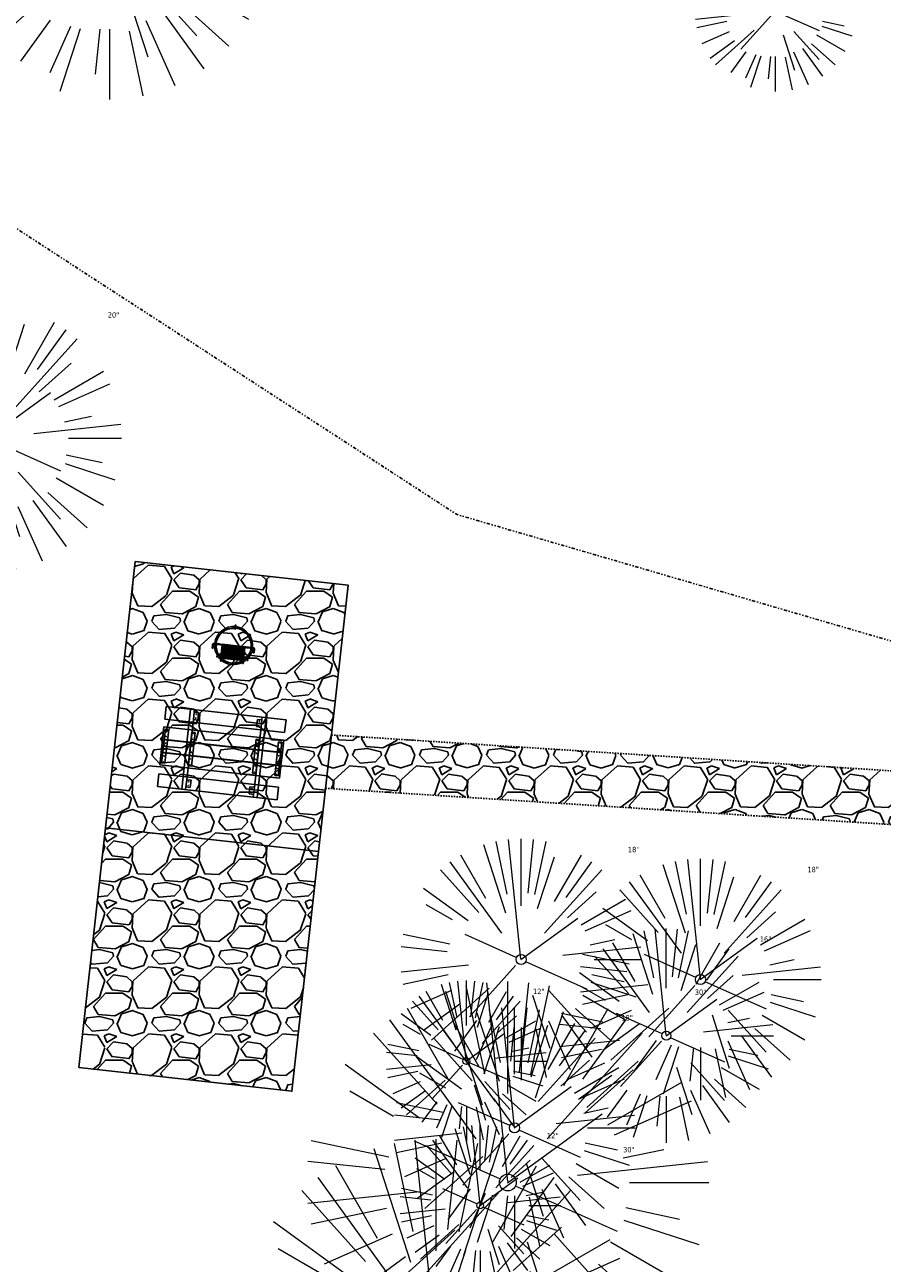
# Model space of a CAD drawing. Header units: feet. Extents: x 1133447 to 1140710, y 647622 to 649877.
# Tile 71 of 84: x 1134967 to 1135031, y 649032 to 649125. Entities that reach past the tile are written whole.
import ezdxf

# ---------------------------------------------------------------- set-up
doc = ezdxf.new("R2010")
doc.units = ezdxf.units.FT
doc.header["$MEASUREMENT"] = 0
doc.linetypes.add('DIVIDE2', pattern=[0.625, 0.25, -0.125, 0, -0.125, 0, -0.125])
doc.linetypes.add('RAD', pattern=[0.13, 0.08, -0.05])
for name, color, linetype, lineweight in [('-ANGLE-IRON', 8, 'Continuous', 25), ('V-SITE-VEGE', 8, 'Continuous', 18), ('V-SITE-VEGE-TEXT', 8, 'Continuous', 18)]:
    doc.layers.add(name, color=color, linetype=linetype, lineweight=lineweight)
for name, color, linetype in [('-BOLTS-LAGS-SCREWS', 7, 'Continuous'), ('-CONCRETE', 9, 'Continuous'), ('-HARDWARE', 7, 'Continuous'), ('-TIMBER', 5, 'Continuous'), ('C-CAMPSITE-PADS', 6, 'Continuous'), ('C-PRKG-ASPH', 8, 'Continuous'), ('C-PRKG-GRVL', 8, 'Continuous'), ('C-SWLK-GRVL', 6, 'RAD'), ('C-SWLK-GRVL-PATT', 8, 'Continuous'), ('G-XREF', 7, 'Continuous'), ('V-FLOOD-PLAIN', 2, 'DIVIDE2')]:
    doc.layers.add(name, color=color, linetype=linetype)
doc.styles.add('SEI-Dim & Leader', font='tahoma.ttf')
pattern_1 = [(228.012787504, (3.6, 5), (-40.00000000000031, -45.00000000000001), [0.67268, -66.5954402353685]), (184.969740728, (3.15, 4.5), (59.99999999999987, 5.000000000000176), [1.15434, -114.27962380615]), (132.510447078, (2, 4.4), (50.00000000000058, -54.99999999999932), [0.8139400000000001, -80.5801629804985]), (267.273689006, (0.05, 3.15), (5.000000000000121, 100.0000000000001), [1.05119, -104.067790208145]), (292.833654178, (0, 2.1), (-24.99999999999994, 60.00000000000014), [1.030775, -102.0468656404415]), (357.273689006, (0.4, 1.15), (-100.0000000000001, 5.000000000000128), [1.05119, -104.067790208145]), (37.6942404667, (1.45, 1.1), (-64.99999999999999, -49.99999999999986), [1.390145, -137.62424274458]), (72.2553283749, (2.55, 1.95), (35.00000000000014, 110), [1.31244, -129.9316074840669]), (121.429565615, (2.95, 3.2), (-40.0000000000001, 64.99999999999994), [1.05475, -104.420365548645]), (175.236358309, (2.4, 4.1), (54.99999999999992, -5.00000000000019), [1.20416, -59.0038128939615]), (222.397437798, (1.2, 4.2), (-59.99999999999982, -54.99999999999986), [1.55724, -154.1668750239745]), (138.814074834, (5, 3.1), (-35.00000000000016, 30), [0.5315049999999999, -52.61922406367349]), (171.46923439, (4.600000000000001, 3.45), (64.99999999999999, -9.999999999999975), [1.011185, -100.107557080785]), (225, (3.6, 3.6), (-5.551115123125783e-16, -4.999999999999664), [0.707105, -6.3639628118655]), (203.198590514, (3.25, 4.2), (24.99999999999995, 9.999999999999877), [0.38079, -37.6980755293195]), (291.801409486, (2.9, 4.050000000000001), (-4.99999999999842, 15.00000000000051), [0.538515, -26.3873090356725]), (30.96375653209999, (3.1, 3.55), (15.00000000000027, 9.999999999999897), [0.874645, -28.2801144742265]), (161.565051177, (3.85, 4), (10.00000000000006, -4.999999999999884), [0.632455, -15.178933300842]), (16.389540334, (0, 4.050000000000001), (49.99999999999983, 15.00000000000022), [0.886, -87.714225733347]), (70.3461759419, (0.8500000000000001, 4.3), (-20.0000000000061, -55.00000000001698), [0.7433049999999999, -73.58703873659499]), (293.198590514, (3.85, 5), (-9.999999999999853, 24.99999999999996), [0.761575, -37.3172905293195]), (343.610459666, (4.149999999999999, 4.3), (-49.99999999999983, 15.00000000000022), [0.8859999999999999, -87.71422573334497]), (339.44395478, (0, 0.95), (-25.00000000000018, 10.00000000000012), [0.8543999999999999, -41.86561872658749]), (294.775140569, (0.8, 0.65), (-25.00000000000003, 55.00000000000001), [0.71589, -70.87321531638]), (66.8014094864, (3.9, 0), (9.999999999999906, 24.99999999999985), [0.761575, -37.3172905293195]), (17.3540246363, (4.2, 0.7000000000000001), (-64.99999999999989, -19.99999999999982), [0.838155, -82.97711807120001]), (69.44395478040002, (1.45, 0), (-10.00000000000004, -24.99999999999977), [0.4272, -42.29281872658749]), (101.309932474, (3.6, 0), (-4.999999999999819, 20.00000000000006), [0.25495, -25.240147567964]), (165.963756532, (3.55, 0.25), (14.99999999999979, -5.000000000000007), [1.030775, -19.5847531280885]), (186.009005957, (2.55, 0.5), (50.00000000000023, 4.999999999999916), [0.9552499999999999, -94.56961587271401]), (303.690067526, (3.1, 3.1), (-4.999999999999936, 9.999999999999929), [0.7211099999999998, -17.30664637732]), (353.157226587, (3.5, 2.5), (85.00000000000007, -10.00000000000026), [1.25897, -124.6378131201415]), (60.9453959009, (4.75, 2.35), (-19.99999999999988, -34.99999999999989), [0.51478, -50.963370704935]), (90, (5, 2.8), (-4.999999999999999, 5), [0.3, -4.699999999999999]), (120.256437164, (2.45, 0.65), (20.00000000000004, -35.00000000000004), [0.69462, -68.76759994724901]), (48.01278750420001, (2.1, 1.25), (40, 44.99999999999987), [1.34536, -65.92276023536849]), (0, (3, 2.25), (5, 5), [1.3, -3.7]), (325.3048464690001, (4.3, 2.25), (50.0000000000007, -34.99999999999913), [0.7905699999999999, -78.26637150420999]), (254.054604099, (4.95, 1.8), (-5.000000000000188, -20.00000000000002), [0.72801, -35.6725394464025]), (207.645975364, (4.75, 1.1), (-94.99999999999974, -50.00000000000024), [1.185325, -117.347370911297]), (175.42607874, (3.7, 0.55), (-64.99999999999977, 5.000000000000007), [1.253995, -124.1453670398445])]

# ---------------------------------------------------------------- blocks, each defined once
blk = doc.blocks.new('V-SITE-VEGE-Coniferious Tree 2')
at = {"color": 0, "linetype": 'ByBlock'}
for p, q in [((-0.0003172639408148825, 0.0025937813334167), (-0.05229705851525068, 0.4972664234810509)), ((-3.601054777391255e-05, 0.2219193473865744), (-3.601054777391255e-05, 0.5000060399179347)), ((0.02890183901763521, 0.2753366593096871), (0.05222503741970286, 0.4972664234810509)), ((-0.06264093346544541, 0.1926377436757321), (-0.1545378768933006, 0.4755369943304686)), ((-0.0574950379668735, 0.2703678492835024), (-0.1039851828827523, 0.4890788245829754)), ((0.0571938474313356, 0.2692740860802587), (0.1039131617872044, 0.4890788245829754)), ((-0.1460065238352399, 0.2528363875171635), (-0.2500390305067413, 0.4330260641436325)), ((0.139142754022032, 0.2410654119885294), (0.2499670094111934, 0.4330260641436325)), ((-0.07913071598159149, 0.1088658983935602), (-0.2939353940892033, 0.4045257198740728)), ((0.06850648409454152, 0.2109817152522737), (0.1382469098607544, 0.425630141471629)), ((0.1868724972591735, 0.2572635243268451), (0.2938633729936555, 0.4045257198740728)), ((-0.1756943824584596, 0.1950752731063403), (-0.3346129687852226, 0.3715878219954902)), ((0.09777767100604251, 0.108636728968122), (0.3345409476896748, 0.3715878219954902)), ((-0.2201011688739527, 0.1598873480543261), (-0.4045617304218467, 0.2938993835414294)), ((0.1919663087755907, 0.1728666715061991), (0.3115823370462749, 0.2805763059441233)), ((0.2487690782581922, 0.143647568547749), (0.4329900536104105, 0.2500030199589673)), ((-0.2844040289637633, 0.1641894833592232), (-0.393144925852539, 0.2269610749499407)), ((0.2658942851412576, 0.1183972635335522), (0.4567507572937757, 0.2033670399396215)), ((-0.0009318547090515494, -0.0006770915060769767), (0.2349564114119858, 0.1707208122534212)), ((-0.2961437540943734, 0.06292784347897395), (-0.4891148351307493, 0.1039491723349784)), ((-0.01992166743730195, 0.008854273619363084), (-0.2318825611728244, 0.1032199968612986)), ((0.2872695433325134, 0.06106323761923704), (0.3884790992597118, 0.08257391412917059)), ((-0.3060292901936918, 0.03215663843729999), (-0.4973024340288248, 0.05226104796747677)), ((0.173080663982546, 0.01818771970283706), (0.497230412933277, 0.05226104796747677)), ((0.3024988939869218, 0), (0.4999700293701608, 0)), ((-0.2182782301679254, -0.02292736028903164), (-0.4973024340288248, -0.05226104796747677)), ((-0.02300503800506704, -0.02554197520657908), (-0.2137781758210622, -0.2373882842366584)), ((0.01849546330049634, -0.008260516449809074), (0.2719985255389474, -0.1211160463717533)), ((-0.302185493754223, -0.0642195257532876), (-0.4891148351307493, -0.1039491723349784)), ((0.2936342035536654, -0.06241742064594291), (0.4274066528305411, -0.09084484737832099)), ((-0.1320480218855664, -0.1188660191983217), (-0.3716238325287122, -0.3345769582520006)), ((0.2891445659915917, -0.09395946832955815), (0.4755009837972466, -0.1545018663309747)), ((-0.2881436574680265, -0.1282723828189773), (-0.4568227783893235, -0.2033670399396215)), ((0.04781873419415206, -0.1473038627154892), (0.1192466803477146, -0.3671294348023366)), ((0.1143820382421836, -0.1271057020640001), (0.2718110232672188, -0.301920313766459)), ((0.2555295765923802, -0.1475434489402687), (0.4329900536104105, -0.2500030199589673)), ((-0.254528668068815, -0.1848980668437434), (-0.4045617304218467, -0.2938993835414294)), ((0.2253521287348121, -0.2029399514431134), (0.3715518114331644, -0.3345769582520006)), ((0.1688618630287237, -0.2324611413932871), (0.2938633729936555, -0.4045257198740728)), ((-0.1842986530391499, -0.2536176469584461), (-0.2766747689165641, -0.3807650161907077)), ((-0.1213812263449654, -0.2725449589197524), (-0.1855903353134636, -0.4167758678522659)), ((0.1131111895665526, -0.2541280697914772), (0.2033310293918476, -0.4567867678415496)), ((-0.09098502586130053, -0.2799408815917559), (-0.1545378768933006, -0.4755369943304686)), ((-0.02966136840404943, -0.2817638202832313), (-0.04434904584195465, -0.4216092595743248)), ((-3.601054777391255e-05, -0.2817638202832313), (-3.601054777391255e-05, -0.5000060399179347)), ((0.06104806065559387, -0.2873055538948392), (0.1039131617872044, -0.4890788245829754))]:
    blk.add_line(p, q, dxfattribs=at)
blk.add_circle((-3.601054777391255e-05, 0), 0.02083358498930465)
blk = doc.blocks.new('C_XBASE-PACTOLA_02403811')
at = {"layer": 'V-FLOOD-PLAIN', "flags": 128}
blk.add_lwpolyline([(1134914.782730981, 649486.6812236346), (1134964.912024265, 649449.9128447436), (1134986.127264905, 649409.6138352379), (1134975.347427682, 649311.0767022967), (1134958.917484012, 649205.057923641), (1134955.558909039, 649145.2391346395), (1134964.044928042, 649110.8634109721), (1134999.274655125, 649087.9986497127), (1135032.634643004, 649078.2829496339), (1135064.165377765, 649081.7137970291), (1135129.218654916, 649125.0400490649), (1135225.738491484, 649171.7426832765), (1135337.320879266, 649207.1686943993), (1135395.200465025, 649212.4327917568)], dxfattribs=at)
at = {"layer": 'V-SITE-VEGE', "rotation": 8.537736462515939e-07}
for p, xscale, yscale, zscale in [((1134973.32, 649130.981), 23.99971008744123, 23.99971008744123, 23.99971008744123), ((1135023.038, 649125.576), 11.99985504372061, 11.99985504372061, 11.99985504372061), ((1135014.9, 649049.1), 15.99980672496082, 15.99980672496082, 15.99980672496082), ((1134999.97, 649047.209), 11.99985504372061, 11.99985504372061, 11.99985504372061), ((1135001.001, 649036.437), 11.99985504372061, 11.99985504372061, 11.99985504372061)]:
    blk.add_blockref('V-SITE-VEGE-Coniferious Tree 2', p, dxfattribs=dict(at, xscale=xscale, yscale=yscale, zscale=zscale))
at = {"layer": 'V-SITE-VEGE'}
for p, xscale, yscale, zscale in [((1134964.226, 649093.693), 19.99975840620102, 19.99975840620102, 19.99975840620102), ((1135004.056, 649054.79), 17.99978256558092, 17.99978256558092, 17.99978256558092), ((1135017.454, 649053.298), 17.99978256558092, 17.99978256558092, 17.99978256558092), ((1135003.066, 649038.141), 29.99963760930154, 29.99963760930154, 29.99963760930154), ((1135003.567, 649042.227), 17.99978256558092, 17.99978256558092, 17.99978256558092), ((1134997.717, 649026.387), 29.99963760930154, 29.99963760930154, 29.99963760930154)]:
    blk.add_blockref('V-SITE-VEGE-Coniferious Tree 2', p, dxfattribs=dict(at, xscale=xscale, yscale=yscale, zscale=zscale))
at = {"layer": 'V-SITE-VEGE-TEXT', "char_height": 0.4, "attachment_point": 7, "style": 'SEI-Dim & Leader'}
for s, insert in [('20"', (1134973.198604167, 649102.693)), ('18"', (1135012.03134375, 649062.79)), ('18"', (1135025.42934375, 649061.298)), ('16"', (1135021.878083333, 649056.1)), ('12"', (1135004.9535625, 649052.209)), ('30"', (1135017.02490625, 649052.141)), ('18"', (1135011.54234375, 649050.227)), ('12"', (1135005.9845625, 649041.437)), ('30"', (1135011.67590625, 649040.387))]:
    blk.add_mtext(s, dxfattribs=dict(at, insert=insert))
blk = doc.blocks.new('10FT_Precast Table')
at = {"layer": '-ANGLE-IRON'}
for p, q in [((-28.53399626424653, 27.12499979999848), (-28.53399626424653, 33.62500020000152)), ((-28.53399626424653, 33.62500020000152), (-24.53403626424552, 33.62500020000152)), ((-24.53403626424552, 33.62500020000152), (-24.53403626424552, 27.12499979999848)), ((28.46604333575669, 27.12499979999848), (28.46604333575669, 33.62500020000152)), ((28.46604333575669, 33.62500020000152), (32.4660033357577, 33.62500020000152)), ((32.4660033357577, 33.62500020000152), (32.4660033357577, 27.12499979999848)), ((-24.53403626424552, 27.12499979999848), (-28.53399626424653, 27.12499979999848)), ((32.4660033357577, 27.12499979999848), (28.46604333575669, 27.12499979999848)), ((-49.49999999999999, 15.84066587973), (-52.49999999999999, 15.84066587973)), ((-52.49999999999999, 15.84066587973), (-52.49999999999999, -14.65933416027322)), ((-49.49999999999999, -14.65933416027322), (-49.49999999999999, 15.84066587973)), ((-25.53399626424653, 15.8406658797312), (-28.53399626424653, 15.8406658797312)), ((-28.53399626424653, 15.8406658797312), (-28.53399626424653, -14.65933416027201)), ((-25.53399626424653, -14.65933416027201), (-25.53399626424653, 15.8406658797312)), ((32.4660033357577, 15.84066587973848), (29.4660033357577, 15.84066587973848)), ((29.4660033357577, 15.84066587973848), (29.4660033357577, -14.65933416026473)), ((32.4660033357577, -14.65933416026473), (32.4660033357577, 15.84066587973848)), ((52.50000000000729, 15.8406658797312), (49.50000000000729, 15.8406658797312)), ((49.50000000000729, 15.8406658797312), (49.50000000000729, -14.65933416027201)), ((52.50000000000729, -14.65933416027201), (52.50000000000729, 15.8406658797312)), ((-52.49999999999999, -14.65933416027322), (-49.49999999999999, -14.65933416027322)), ((-28.53399626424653, -14.65933416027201), (-25.53399626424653, -14.65933416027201)), ((29.4660033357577, -14.65933416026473), (32.4660033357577, -14.65933416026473)), ((49.50000000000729, -14.65933416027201), (52.50000000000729, -14.65933416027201)), ((-28.53399626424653, -33.62500019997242), (-28.53399626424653, -27.12499979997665)), ((-28.53399626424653, -27.12499979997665), (-24.53403626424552, -27.12499979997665)), ((-24.53403626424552, -27.12499979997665), (-24.53403626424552, -33.62500019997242)), ((28.46604333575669, -33.62500019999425), (28.46604333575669, -27.1249997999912)), ((28.46604333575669, -27.1249997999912), (32.4660033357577, -27.1249997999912)), ((32.4660033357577, -27.1249997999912), (32.4660033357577, -33.62500019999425)), ((-24.53403626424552, -33.62500019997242), (-28.53399626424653, -33.62500019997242)), ((32.4660033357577, -33.62500019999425), (28.46604333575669, -33.62500019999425))]:
    blk.add_line(p, q, dxfattribs=at)
at = {"layer": '-BOLTS-LAGS-SCREWS'}
for centre in [(-26.53401626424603, 32.12500020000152), (-26.53401626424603, 28.62499979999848), (30.46602333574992, 32.12500020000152), (30.46602333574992, 28.62499979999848), (-50.99999999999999, 14.84066987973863), (-27.03399626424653, 14.84066987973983), (30.9660033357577, 14.84066987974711), (51.00000000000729, 14.84066987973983), (-50.99999999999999, 9.340670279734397), (-50.99999999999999, 3.340670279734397), (-27.03399626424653, 9.340670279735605), (-27.03399626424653, 3.340670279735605), (30.9660033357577, 9.34067027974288), (30.9660033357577, 3.340670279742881), (51.00000000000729, 9.340670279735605), (51.00000000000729, 3.340670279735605), (-50.99999999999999, -2.159338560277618), (-50.99999999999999, -8.159338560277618), (-27.03399626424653, -2.15933856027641), (-27.03399626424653, -8.15933856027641), (30.9660033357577, -2.159338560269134), (30.9660033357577, -8.159338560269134), (51.00000000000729, -2.15933856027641), (51.00000000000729, -8.15933856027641), (-50.99999999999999, -13.65933816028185), (-27.03399626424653, -13.65933816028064), (30.9660033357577, -13.65933816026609), (51.00000000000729, -13.65933816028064), (-26.53401626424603, -28.62499979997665), (-26.53401626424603, -32.12500019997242), (30.46602333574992, -28.6249997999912), (30.46602333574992, -32.12500019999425)]:
    blk.add_circle(centre, 0.15625000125, dxfattribs=at)
at = {"layer": '-CONCRETE'}
for p, q in [((-32.03399630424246, -35.99999999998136), (-32.03399630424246, 35.99999999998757)), ((-28.53399626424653, 35.99999999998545), (-28.53399626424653, 33.62500020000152)), ((32.4660033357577, 36), (32.4660033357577, 33.62500020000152)), ((35.96600337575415, -35.99999999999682), (35.96600337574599, 35.99999999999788)), ((-28.53399626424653, -27.12499979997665), (-28.53399626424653, 27.12499979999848)), ((32.4660033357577, -27.1249997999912), (32.4660033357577, 27.12499979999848)), ((-28.53399626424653, -35.99999999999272), (-28.53399626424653, -33.62500019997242)), ((32.4660033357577, -33.62500019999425), (32.4660033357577, -36))]:
    blk.add_line(p, q, dxfattribs=at)
at = {"layer": '-TIMBER'}
for p, q in [((-53.99999999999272, 24.74999999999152), (-54, 35.99999999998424)), ((-54, 35.99999999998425), (54, 36.0000000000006)), ((54.00000000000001, 24.75000000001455), (54.00000000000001, 36)), ((-54, 24.74999999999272), (53.99999999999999, 24.74999999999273)), ((-53.99999999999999, 6.465667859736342), (-53.99999999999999, 17.71566785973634)), ((-53.99999999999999, 17.71566785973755), (54, 17.71566785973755)), ((54.00000000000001, 17.71566785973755), (54.00000000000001, 6.46566785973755)), ((-53.99999999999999, 6.46566785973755), (54, 6.46566785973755)), ((-53.99999999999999, -5.034336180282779), (-53.99999999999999, 6.215667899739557)), ((-53.99999999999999, 6.215667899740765), (54, 6.215667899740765)), ((54.00000000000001, 6.215667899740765), (54.00000000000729, -5.034336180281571)), ((54.00000000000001, -5.034336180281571), (-53.99999999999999, -5.034336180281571)), ((-53.99999999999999, -16.53433614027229), (-53.99999999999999, -5.28433614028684)), ((54.00000000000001, -5.284336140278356), (-53.99999999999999, -5.284336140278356)), ((54.00000000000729, -5.28433614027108), (54.00000000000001, -16.53433614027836)), ((54.00000000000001, -16.53433614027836), (-53.99999999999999, -16.53433614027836)), ((-54, -35.99999999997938), (-53.99999999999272, -24.74999999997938)), ((-54, -24.74999999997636), (53.99999999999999, -24.75000000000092)), ((54.00000000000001, -36), (54.00000000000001, -24.75)), ((-54, -35.99999999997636), (53.99999999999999, -36.00000000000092))]:
    blk.add_line(p, q, dxfattribs=at)
blk = doc.blocks.new('*X439')
at = {"color": 0}
for p, q in [((146.0622026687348, 353.5980429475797), (146.1426743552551, 353.6785146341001)), ((146.0622026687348, 352.8909361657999), (146.8122026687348, 353.6409361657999)), ((146.0622026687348, 352.5373827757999), (146.8122026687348, 353.2873827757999)), ((146.0622026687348, 351.8302759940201), (146.8122026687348, 352.5802759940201)), ((146.0622026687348, 351.4767226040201), (146.8122026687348, 352.2267226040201)), ((146.0622026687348, 350.7696158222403), (146.8122026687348, 351.5196158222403)), ((146.3246548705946, 350.6785146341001), (146.8122026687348, 351.1660624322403))]:
    blk.add_line(p, q, dxfattribs=at)
blk = doc.blocks.new('Pilot Rocks FS-30_18_PA')
at = {"layer": '-HARDWARE'}
for p, q in [((-8.817777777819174, 0.04421580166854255), (-17.86666666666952, 0.04421580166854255)), ((-17.86666666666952, 0.04421580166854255), (-12.77892653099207, 0.04421580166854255)), ((-10.20000000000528, 0.04421580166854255), (10.19999999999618, 0.04421580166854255)), ((8.817777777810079, 0.04421580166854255), (17.86666666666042, 0.04421580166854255)), ((12.77892653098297, 0.04421580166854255), (17.86666666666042, 0.04421580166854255)), ((-18.93333333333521, -4.555784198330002), (-18.93333333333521, -1.355784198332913)), ((-18.93333333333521, -1.355784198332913), (-18.86666666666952, -1.355784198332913)), ((-18.86666666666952, -1.355784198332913), (-18.86666666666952, -0.9557841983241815)), ((-18.86666666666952, -1.355784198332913), (-18.86666666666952, -0.9557841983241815)), ((-18.20000000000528, -1.355784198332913), (-18.20000000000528, -0.9557841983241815)), ((-18.20000000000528, -0.9557841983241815), (-18.20000000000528, -1.355784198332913)), ((-18.20000000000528, -1.355784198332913), (-18.13333333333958, -1.355784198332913)), ((-18.13333333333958, -1.355784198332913), (-18.13333333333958, -4.555784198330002)), ((-8.817777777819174, -0.6224508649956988), (-17.86666666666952, -0.6224508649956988)), ((-13.33940419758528, -0.6224508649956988), (-17.86666666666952, -0.6224508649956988)), ((-10.20000000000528, -0.6224508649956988), (10.19999999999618, -0.6224508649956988)), ((-10.20000000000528, -0.6224508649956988), (-10.20000000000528, -11.31238912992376)), ((-9.533333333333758, -0.6224508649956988), (-9.533333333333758, -11.31238912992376)), ((-8.817777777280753, -0.6224508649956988), (-8.817777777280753, -11.64572246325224)), ((-8.284444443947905, -0.6224508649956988), (-8.284444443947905, -11.64572246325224)), ((-7.502222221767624, -0.6224508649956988), (-7.502222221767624, -11.64572246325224)), ((-6.9688888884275, -0.6224508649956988), (-6.9688888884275, -11.64572246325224)), ((-6.18666666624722, -0.6224508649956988), (-6.18666666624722, -11.64572246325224)), ((-5.653333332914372, -0.6224508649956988), (-5.653333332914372, -11.64572246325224)), ((-4.871111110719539, -0.6224508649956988), (-4.871111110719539, -11.64572246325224)), ((-4.337777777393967, -0.6224508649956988), (-4.337777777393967, -11.64572246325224)), ((-3.555555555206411, -0.6224508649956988), (-3.555555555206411, -11.64572246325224)), ((-3.022222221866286, -0.6224508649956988), (-3.022222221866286, -11.64572246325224)), ((-2.23999999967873, -0.6224508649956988), (-2.23999999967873, -11.64572246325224)), ((-1.706666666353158, -0.6224508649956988), (-1.706666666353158, -11.64572246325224)), ((-0.9244444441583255, -0.6224508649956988), (-0.9244444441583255, -11.64572246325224)), ((-0.3911111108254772, -0.6224508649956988), (-0.3911111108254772, -11.64572246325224)), ((0.3911111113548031, -0.6224508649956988), (0.3911111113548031, -11.64572246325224)), ((0.9244444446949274, -0.6224508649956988), (0.9244444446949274, -11.64572246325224)), ((1.706666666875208, -0.6224508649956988), (1.706666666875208, -11.64572246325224)), ((2.240000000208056, -0.6224508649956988), (2.240000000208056, -11.64572246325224)), ((3.022222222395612, -0.6224508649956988), (3.022222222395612, -11.64572246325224)), ((3.555555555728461, -0.6224508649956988), (3.555555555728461, -11.64572246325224)), ((4.337777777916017, -0.6224508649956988), (4.337777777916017, -11.64572246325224)), ((4.871111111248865, -0.6224508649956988), (4.871111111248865, -11.64572246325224)), ((5.653333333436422, -0.6224508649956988), (5.653333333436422, -11.64572246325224)), ((6.18666666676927, -0.6224508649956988), (6.18666666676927, -11.64572246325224)), ((6.968888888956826, -0.6224508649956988), (6.968888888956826, -11.64572246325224)), ((7.502222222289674, -0.6224508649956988), (7.502222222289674, -11.64572246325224)), ((8.28444444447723, -0.6224508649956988), (8.28444444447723, -11.64572246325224)), ((8.817777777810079, -0.6224508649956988), (8.817777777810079, -11.64572246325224)), ((17.86666666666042, -0.6224508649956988), (8.817777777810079, -0.6224508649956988)), ((9.533333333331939, -0.6224508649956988), (9.533333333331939, -11.31238912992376)), ((10.19999999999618, -0.6224508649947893), (10.19999999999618, -11.31238912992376)), ((18.13333333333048, -4.555784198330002), (18.13333333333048, -1.355784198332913)), ((18.13333333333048, -1.355784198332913), (18.19999999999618, -1.355784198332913)), ((18.93333333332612, -4.555784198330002), (18.13333333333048, -4.555784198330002)), ((18.19999999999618, -1.355784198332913), (18.19999999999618, -0.9557841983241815)), ((18.19999999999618, -1.355784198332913), (18.19999999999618, -0.9557841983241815)), ((18.86666666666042, -1.355784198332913), (18.86666666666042, -0.9557841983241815)), ((18.86666666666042, -0.9557841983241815), (18.86666666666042, -1.355784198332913)), ((18.86666666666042, -1.355784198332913), (18.93333333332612, -1.355784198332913)), ((18.93333333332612, -1.355784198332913), (18.93333333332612, -4.555784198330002)), ((-10.20000000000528, -11.31238912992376), (-10.20000000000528, -14.84572246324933)), ((-10.20000000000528, -13.68324198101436), (-10.20000000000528, -14.84572246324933)), ((-9.533333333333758, -11.31238912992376), (-9.533333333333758, -14.84572246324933)), ((-9.533333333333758, -11.64572246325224), (9.533333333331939, -11.64572246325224)), ((-9.533333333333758, -12.31238912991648), (9.533333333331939, -12.31238912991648)), ((-9.533333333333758, -14.84572246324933), (-9.533333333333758, -14.47618734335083)), ((9.533333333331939, -11.31238912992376), (9.533333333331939, -14.84572246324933)), ((9.533333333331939, -14.47618734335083), (9.533333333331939, -14.84572246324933)), ((10.19999999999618, -11.31238912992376), (10.19999999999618, -14.84572246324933)), ((10.19999999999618, -14.84572246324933), (10.19999999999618, -13.68324198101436))]:
    blk.add_line(p, q, dxfattribs=at)
at = {"layer": '-HARDWARE', "flags": 128}
for points in [[(0.04426932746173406, 18.18944163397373, 1), (-0.6223972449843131, 18.18908719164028), (-0.6206959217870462, 14.98908764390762, 1), (0.04597065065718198, 14.98944208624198), (0.04426932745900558, 18.18944163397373)], [(-11.77825193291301, -8.933957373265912, -1), (-11.29140720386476, -9.3893985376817), (-13.47752479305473, -11.72625323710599, -1), (-13.96436952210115, -11.27081207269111), (-11.77825193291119, -8.93395737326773)], [(11.77825193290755, -8.933957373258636, 1), (11.29140720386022, -9.389398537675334), (13.47752479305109, -11.72625323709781, 1), (13.96436952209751, -11.27081207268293), (11.77825193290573, -8.933957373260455)]]:
    blk.add_lwpolyline(points, format="xyb", dxfattribs=at)
at = {"layer": '-HARDWARE'}
for points in [[(-18.93333333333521, -4.555784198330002), (-18.93333333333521, -1.355784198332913), (-18.13333333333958, -1.355784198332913), (-18.13333333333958, -4.555784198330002)], [(-7.502222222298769, -11.64572246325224), (-8.28444444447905, -11.64572246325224), (-8.28444444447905, -0.6224508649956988), (-7.502222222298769, -0.6224508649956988)], [(-6.186666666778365, -11.64572246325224), (-6.968888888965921, -11.64572246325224), (-6.968888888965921, -0.6224508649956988), (-6.186666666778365, -0.6224508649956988)], [(-4.87111111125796, -11.64572246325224), (-5.653333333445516, -11.64572246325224), (-5.653333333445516, -0.6224508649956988), (-4.87111111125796, -0.6224508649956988)], [(-3.555555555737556, -11.64572246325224), (-4.337777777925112, -11.64572246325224), (-4.337777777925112, -0.6224508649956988), (-3.555555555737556, -0.6224508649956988)], [(-2.240000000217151, -11.64572246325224), (-3.022222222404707, -11.64572246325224), (-3.022222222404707, -0.6224508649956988), (-2.240000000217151, -0.6224508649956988)], [(-0.9244444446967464, -11.64572246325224), (-1.706666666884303, -11.64572246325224), (-1.706666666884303, -0.6224508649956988), (-0.9244444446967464, -0.6224508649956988)], [(-0.3911111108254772, -11.64572246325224), (0.3911111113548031, -11.64572246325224), (0.3911111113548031, -0.6224508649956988), (-0.3911111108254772, -0.6224508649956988)], [(0.9244444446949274, -11.64572246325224), (1.706666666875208, -11.64572246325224), (1.706666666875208, -0.6224508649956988), (0.9244444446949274, -0.6224508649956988)], [(2.240000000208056, -11.64572246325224), (3.022222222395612, -11.64572246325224), (3.022222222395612, -0.6224508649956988), (2.240000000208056, -0.6224508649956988)], [(3.555555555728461, -11.64572246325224), (4.337777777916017, -11.64572246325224), (4.337777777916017, -0.6224508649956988), (3.555555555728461, -0.6224508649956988)], [(4.871111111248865, -11.64572246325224), (5.653333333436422, -11.64572246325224), (5.653333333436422, -0.6224508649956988), (4.871111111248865, -0.6224508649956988)], [(6.18666666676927, -11.64572246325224), (6.968888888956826, -11.64572246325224), (6.968888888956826, -0.6224508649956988), (6.18666666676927, -0.6224508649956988)], [(7.502222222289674, -11.64572246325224), (8.28444444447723, -11.64572246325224), (8.28444444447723, -0.6224508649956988), (7.502222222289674, -0.6224508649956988)], [(18.93333333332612, -4.555784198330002), (18.93333333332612, -1.355784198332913), (18.13333333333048, -1.355784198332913), (18.13333333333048, -4.555784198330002)]]:
    blk.add_lwpolyline(points, close=True, dxfattribs=at)
for centre, radius, start, end in [((0, 9.094947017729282e-13), 17.06666666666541, 0.1484403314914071, 179.8515596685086), ((0, 0), 15.73333333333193, 0.1610200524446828, 179.8389799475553), ((-17.86666666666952, -0.9557841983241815), 1, 90, 180), ((-17.86666666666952, -0.9557841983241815), 1, 90, 180), ((17.86666666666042, -0.9557841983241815), 1, 0, 90), ((17.86666666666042, -0.9557841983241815), 1, 0, 90), ((-17.86666666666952, -0.9557841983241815), 0.3333333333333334, 90, 180), ((-17.86666666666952, -0.9557841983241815), 0.3333333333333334, 90, 180), ((0, 9.094947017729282e-13), 17.06666666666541, 182.0901397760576, 220.7490543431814), ((0, 0), 15.73333333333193, 182.2673591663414, 220.2247561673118), ((-9.094947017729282e-13, 1.818989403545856e-12), 15.73333333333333, 220.2247561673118, 229.5860659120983), ((-9.094947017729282e-13, 1.818989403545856e-12), 15.73333333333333, 310.4139340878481, 319.7752438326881), ((0, 0), 15.73333333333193, 319.7752438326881, 357.7326408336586), ((0, 9.094947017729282e-13), 17.06666666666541, 319.2509456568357, 357.9098602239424), ((17.86666666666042, -0.9557841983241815), 0.3333333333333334, 0, 90), ((17.86666666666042, -0.9557841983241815), 0.3333333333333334, 0, 90), ((-9.094947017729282e-13, 1.818989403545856e-12), 17.06666666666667, 220.7490543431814, 233.2977773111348), ((-9.866666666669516, -11.64572246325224), 0.3333333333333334, 0, 180), ((-9.866666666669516, -14.84572246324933), 0.3333333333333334, 180, 0), ((-9.866666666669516, -14.84572246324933), 0.3333333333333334, 180, 0), ((-9.094947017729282e-13, 1.818989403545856e-12), 15.73333333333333, 232.7040475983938, 307.2959524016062), ((-9.094947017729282e-13, 1.818989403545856e-12), 17.06666666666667, 236.0413981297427, 303.9586018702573), ((9.866666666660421, -11.64572246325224), 0.3333333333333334, 0, 180), ((9.866666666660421, -14.84572246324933), 0.3333333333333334, 180, 0), ((9.866666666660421, -14.84572246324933), 0.3333333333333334, 180, 0), ((-6.821210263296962e-11, 6.548361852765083e-11), 17.06666666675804, 306.7022226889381, 319.2509456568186)]:
    blk.add_arc(centre, radius, start, end, dxfattribs=at)
at = {"layer": '-HARDWARE', "rotation": 180}
for p, xscale, yscale, zscale in [((137.6663495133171, 372.583162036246), 1.066666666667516, 1.066666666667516, 1.066666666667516), ((-137.6663495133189, 372.583162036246), -1.066666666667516, 1.066666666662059, 1.066666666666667)]:
    blk.add_blockref('*X439', p, dxfattribs=dict(at, xscale=xscale, yscale=yscale, zscale=zscale))
blk = doc.blocks.new('C_PBASE-PACTOLA_02403811')
at = {"layer": 'C-CAMPSITE-PADS'}
for points in [[(1134975.244826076, 649084.4917665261), (1134991.146838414, 649082.7237156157), (1134986.94771753, 649044.9564363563), (1134971.045705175, 649046.7244872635)], [(1134975.244826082, 649084.4917665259), (1134971.045705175, 649046.7244872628)]]:
    blk.add_lwpolyline(points, dxfattribs=at)
at = {"layer": 'C-SWLK-GRVL', "flags": 128}
for points in [[(1134989.904089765, 649071.5463200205), (1135035.721967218, 649068.6127591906)], [(1134989.461592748, 649067.5664611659), (1135037.516511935, 649064.4896702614)]]:
    blk.add_lwpolyline(points, dxfattribs=at)
at = {"layer": 'Defpoints', "flags": 128}
blk.add_lwpolyline([(1134973.034762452, 649064.6142511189), (1134988.936774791, 649062.8462002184)], dxfattribs=at)
at = {"layer": '-HARDWARE', "xscale": 0.08333333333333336, "yscale": 0.08333333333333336, "zscale": 0.08333333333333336, "rotation": 353.6556774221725}
blk.add_blockref('Pilot Rocks FS-30_18_PA', (1134982.596659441, 649078.2187257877), dxfattribs=at)
at = {"xscale": 0.08333333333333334, "yscale": 0.08333333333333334, "zscale": 0.08333333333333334, "rotation": 353.65567741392}
blk.add_blockref('10FT_Precast Table', (1134981.704039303, 649070.190418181), dxfattribs=at)
blk = doc.blocks.new('C_PHTCH-PACTOLA_02403811')
at = {"layer": 'C-PRKG-ASPH'}
h = blk.add_hatch(dxfattribs=at)
h.set_pattern_fill('ANSI31', color=256, scale=10, angle=70)
h.set_pattern_definition([(115, (0, 0), (-1.132884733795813, -0.5282728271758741), [])])
edge = h.paths.add_edge_path(flags=16)
edge.add_arc((1135093.567290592, 648760.3570235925), 541.9999999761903, 143.5703577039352, 153.2664360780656, ccw=False)
edge.add_arc((1135093.567290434, 648760.3570237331), 541.9999997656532, 133.8742793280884, 143.5703577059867, ccw=False)
edge.add_line((1134717.918854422, 649151.0643979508), (1134791.743864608, 649222.0439889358))
edge.add_arc((1134924.814897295, 649083.6384245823), 191.9999999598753, 124.33581191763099, 133.8742793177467, ccw=False)
edge.add_line((1134816.518779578, 649242.1816391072), (1134837.543218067, 649256.5428028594))
edge.add_arc((1134886.614896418, 649184.7029087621), 87.00000000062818, 64.86660358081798, 124.33581191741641, ccw=False)
edge.add_line((1134923.566161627, 649263.4658695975), (1134945.862647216, 649253.0055803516))
edge.add_arc((1134736.896871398, 648807.5874571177), 491.9999999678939, 56.45911934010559, 64.86660355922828, ccw=False)
edge.add_line((1135008.742528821, 649217.6654234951), (1135070.901654, 649176.4593855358))
edge.add_arc((1135036.644680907, 649124.7828938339), 62.00000000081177, -10.868034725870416, 56.45911933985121, ccw=False)
edge.add_line((1135097.532652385, 649113.0929439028), (1135091.831089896, 649083.3959326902))
edge.add_arc((1135001.481196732, 649100.7423100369), 92.00000001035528, 337.8486329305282, 349.13196525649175, ccw=False)
edge.add_line((1135086.690765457, 649066.0532714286), (1135029.43531187, 648925.4119419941))
edge.add_arc((1134573.749357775, 649110.9228871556), 491.9999995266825, 335.73595333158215, 337.84863296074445, ccw=False)
edge.add_line((1135022.286728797, 648908.7392420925), (1134970.105907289, 648792.9779079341))
edge.add_line((1134970.105907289, 648792.9779079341), (1134955.070696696, 648759.622817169))
edge.add_arc((1134506.533324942, 648961.8064625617), 492.0000003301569, 331.3465562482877, 335.7359533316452, ccw=False)
edge.add_line((1134938.281078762, 648725.8872446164), (1134902.771388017, 648660.9021647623))
edge.add_arc((1134778.161263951, 648728.9926705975), 142.0000000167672, 305.95733191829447, 331.34655630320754, ccw=False)
edge.add_line((1134861.541195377, 648614.0501326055), (1134757.483908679, 648538.5664206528))
edge.add_arc((1134835.579196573, 648430.9089730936), 133.0000000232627, 125.9573319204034, 166.4171722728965)
edge.add_arc((1134672.277915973, 648470.363906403), 35.00000000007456, 244.10855969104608, 346.41717227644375, ccw=False)
edge.add_arc((1134691.461854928, 648509.9128519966), 78.95614352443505, 214.9055155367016, 244.1168481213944, ccw=False)
edge.add_line((1134626.710174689, 648464.732186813), (1134623.062749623, 648469.9579645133))
edge.add_arc((1134821.506139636, 648608.4650796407), 241.9999999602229, 191.1167612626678, 214.9138039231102, ccw=False)
edge.add_line((1134584.046954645, 648561.8052956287), (1134566.403948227, 648651.5934078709))
edge.add_arc((1135049.172208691, 648746.4554480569), 491.9999999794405, 187.9519260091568, 191.1167612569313, ccw=False)
edge.add_line((1134561.903038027, 648678.391101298), (1134552.825444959, 648743.3771249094))
edge.add_arc((1134842.017716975, 648783.7730382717), 292.0000000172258, 166.3961174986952, 187.9519260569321, ccw=False)
edge.add_line((1134558.209758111, 648852.4537669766), (1134566.77306571, 648887.8397463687))
edge.add_arc((1135093.567290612, 648760.357023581), 542.0000000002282, 158.0478401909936, 166.396117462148, ccw=False)
edge.add_arc((1135093.567290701, 648760.357023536), 542.0000000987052, 153.2664360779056, 158.0478401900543, ccw=False)
edge = h.paths.add_edge_path()
edge.add_line((1134664.934415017, 648091.0186503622), (1134641.753924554, 648097.236757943))
edge.add_arc((1135131.441785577, 647965.8792352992), 506.9999999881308, 154.1154939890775, 164.9840567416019, ccw=False)
edge.add_arc((1135131.44177555, 647965.8792402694), 506.9999887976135, 153.4314984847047, 154.115493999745, ccw=False)
edge.add_arc((1134241.513528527, 648410.9103548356), 488.0000000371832, 333.4314984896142, 338.6383717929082)
edge.add_line((1134695.987914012, 648233.1548120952), (1134704.112198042, 648253.9264793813))
edge.add_arc((1134529.027803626, 648322.4060737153), 188.0000000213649, 338.6383717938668, 377.1954705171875)
edge.add_arc((1134651.306425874, 648360.2470375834), 60.00000000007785, 17.1954705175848, 74.97265706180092)
edge.add_line((1134666.863224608, 648418.1951696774), (1134661.500576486, 648419.8056636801))
edge.add_arc((1134691.489318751, 648509.9450223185), 94.99699278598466, 223.9418846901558, 251.5980721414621, ccw=False)
edge.add_arc((1134691.535842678, 648509.9839590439), 95.05751145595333, 214.9165962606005, 223.9393241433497, ccw=False)
edge.add_line((1134613.590003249, 648455.5746160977), (1134609.942525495, 648460.8004692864))
edge.add_arc((1134821.506139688, 648608.4650796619), 258.0000000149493, 191.1167612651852, 214.9138039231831, ccw=False)
edge.add_line((1134568.347173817, 648558.7203512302), (1134550.704167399, 648648.5084634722))
edge.add_arc((1135049.172208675, 648746.4554480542), 507.9999999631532, 187.9519260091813, 191.1167612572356, ccw=False)
edge.add_line((1134546.056886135, 648676.177626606), (1134536.979293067, 648741.163650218))
edge.add_arc((1134842.01771694, 648783.7730382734), 307.9999999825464, 166.3961174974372, 187.9519260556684, ccw=False)
edge.add_line((1134542.658637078, 648856.2170945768), (1134551.221944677, 648891.6030739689))
edge.add_arc((1135093.567290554, 648760.3570237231), 557.9999999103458, 163.9213237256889, 166.3961174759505, ccw=False)
edge.add_arc((1134538.177323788, 648920.4382053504), 19.99999999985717, 343.9213237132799, 402.7699397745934)
edge.add_line((1134552.859048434, 648934.0193305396), (1134533.446357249, 648955.005204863))
edge.add_arc((1135093.567290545, 648760.3570234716), 592.9783928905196, 146.0187423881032, 160.8370986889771, ccw=False)
edge.add_line((1134601.857481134, 649091.7855040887), (1134616.582948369, 649064.0343807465))
edge.add_arc((1134620.999668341, 649066.3780071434), 5.000000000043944, 207.9515834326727, 327.0740857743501)
edge.add_arc((1135093.567290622, 648760.3570235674), 558.0000000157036, 133.8742793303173, 147.0740857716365, ccw=False)
edge.add_line((1134706.829601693, 649162.5981949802), (1134780.654611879, 649233.5777859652))
edge.add_arc((1134924.814897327, 649083.6384245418), 208.0000000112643, 124.3358119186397, 133.8742793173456, ccw=False)
edge.add_line((1134807.494103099, 649255.3935736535), (1134828.518541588, 649269.7547374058))
edge.add_arc((1134886.614896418, 649184.7029087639), 102.9999999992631, 64.86660357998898, 124.33581191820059, ccw=False)
edge.add_line((1134930.361796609, 649277.9510118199), (1134952.658282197, 649267.4907225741))
edge.add_arc((1134736.896871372, 648807.5874570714), 508.0000000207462, 56.4591193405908, 64.86660355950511, ccw=False)
edge.add_line((1135017.583038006, 649231.0012923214), (1135079.742163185, 649189.7952543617))
edge.add_arc((1135036.644680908, 649124.782893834), 77.99999999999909, -10.868034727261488, 56.45911934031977, ccw=False)
edge.add_line((1135113.245677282, 649110.0761826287), (1135107.544114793, 649080.3791714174))
edge.add_arc((1135001.481196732, 649100.7423100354), 108.0000000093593, 337.84863293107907, 349.131965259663, ccw=False)
edge.add_line((1135101.509820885, 649060.0203951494), (1135044.254367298, 648919.3790657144))
edge.add_arc((1134573.749357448, 649110.9228872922), 507.9999998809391, 335.7359533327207, 337.84863295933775, ccw=False)
edge.add_line((1135036.873309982, 648902.1641641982), (1134969.657277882, 648753.0477392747))
edge.add_arc((1134506.53332524, 648961.8064624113), 507.9999999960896, 331.346556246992, 335.73595333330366, ccw=False)
edge.add_line((1134952.321656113, 648718.215074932), (1134916.811965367, 648653.2299950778))
edge.add_arc((1134778.161263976, 648728.9926705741), 157.9999999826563, 305.9573319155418, 331.3465563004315, ccw=False)
edge.add_line((1134870.936117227, 648601.0988607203), (1134766.878830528, 648525.6151487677))
edge.add_arc((1134835.579196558, 648430.9089731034), 117.0000000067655, 125.9573319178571, 162.264860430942)
edge.add_arc((1134752.713885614, 648457.4106757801), 29.99999999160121, 162.264860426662, 196.8024120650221)
edge.add_arc((1134835.579196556, 648430.9089731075), 113.0000000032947, 170.9217318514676, 197.5476736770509)
edge.add_line((1134727.837491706, 648396.8395581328), (1134731.162683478, 648386.3239143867))
edge.add_arc((1134529.027802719, 648322.4060734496), 212.0000009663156, 11.340079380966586, 17.54767372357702, ccw=False)
edge.add_arc((1134529.055568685, 648322.403813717), 211.9732215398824, -20.64909134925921, 11.342153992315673, ccw=False)
edge.add_arc((1134759.869013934, 648235.3149369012), 34.72371615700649, 159.1871917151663, 239.4135572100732)
edge.add_line((1134742.200276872, 648205.422593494), (1134709.513, 648185.696))
edge.add_line((1134709.513, 648185.696), (1134698.996135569, 648181.0065459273))
edge.add_arc((1135131.441785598, 647965.8792352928), 483.0000000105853, 153.5511843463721, 164.9840567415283)
at = {"layer": 'C-PRKG-GRVL'}
h = blk.add_hatch(dxfattribs=at)
h.set_pattern_fill('AR-SAND', color=256)
h.set_pattern_definition([(37.50000000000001, (0, 0), (-0.06299335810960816, 1.926823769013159), [0, -1.52, 0, -1.7, 0, -1.625]), (7.499999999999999, (0, 0), (1.769776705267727, 2.82214606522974), [0, -0.82, 0, -1.37, 0, -0.525]), (327.5, (-1.23, 0), (3.114141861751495, 0.005659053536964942), [0, -0.5, 0, -1.8, 0, -2.35]), (317.5, (-1.23, 0), (3.006126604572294, 0.8776755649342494), [0, -0.25, 0, -1.18, 0, -1.35])])
edge = h.paths.add_edge_path()
edge.add_line((1135064.909235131, 649032.3206276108), (1135020.903927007, 649014.1641973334))
edge.add_line((1135020.903927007, 649014.1641973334), (1135027.006439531, 648999.3736823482))
edge.add_line((1135027.006439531, 648999.3736823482), (1135057.280775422, 649011.8647631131))
edge.add_arc((1135058.806403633, 649008.1671343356), 4.000000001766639, -22.15136701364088, 112.4208659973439, ccw=False)
edge.add_line((1135062.511167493, 649006.6589152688), (1135078.528832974, 649046.0044382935))
edge.add_arc((1135055.374058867, 649055.4308074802), 24.99999999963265, 292.42086587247, 337.8486329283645, ccw=False)
at = {"layer": 'C-SWLK-GRVL-PATT'}
h = blk.add_hatch(dxfattribs=at)
h.set_pattern_fill('GRAVEL', color=256, scale=5)
h.set_pattern_definition(pattern_1)
h.paths.add_polyline_path([(1134991.146838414, 649082.7237156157), (1134975.244826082, 649084.4917665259), (1134971.045705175, 649046.7244872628), (1134986.94771753, 649044.9564363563)])
h = blk.add_hatch(dxfattribs=at)
h.set_pattern_fill('GRAVEL', color=256, scale=5)
h.set_pattern_definition(pattern_1)
h.paths.add_polyline_path([(1135035.721967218, 649068.6127591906), (1134989.904089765, 649071.5463200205), (1134989.461592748, 649067.5664611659), (1135037.516511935, 649064.4896702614)])

msp = doc.modelspace()

# ---------------------------------------------------------------- block references
at = {"layer": 'G-XREF'}
msp.add_blockref('C_XBASE-PACTOLA_02403811', (0, 0), dxfattribs=at)

# ---------------------------------------------------------------- next in the draw order: block references
for name in ['C_PBASE-PACTOLA_02403811', 'C_PHTCH-PACTOLA_02403811']:
    msp.add_blockref(name, (0, 0), dxfattribs=at)

doc.saveas('drawing.dxf')
